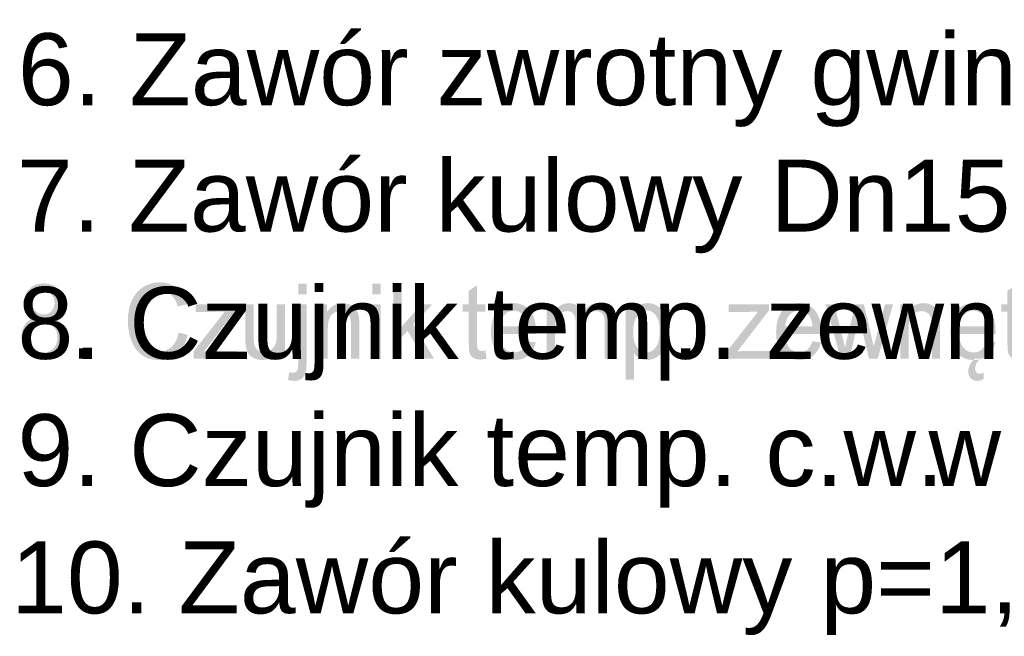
# Model space of a CAD drawing. Header units: millimetres. Extents: x -2603 to 1446, y -6775 to 6616.
# Tile 36 of 75: x -649 to -314, y -6130 to -5920. Entities that reach past the tile are written whole.
import ezdxf

# ---------------------------------------------------------------- set-up
doc = ezdxf.new("R2010")
doc.units = ezdxf.units.MM
doc.layers.get('0').update_dxf_attribs({"color": 252})

msp = doc.modelspace()

# ---------------------------------------------------------------- hatches: boundary and pattern name
h = msp.add_hatch(color=7)
h.paths.add_polyline_path([(-643.62, -6021.53), (-645.15, -6020.67), (-646.22, -6019.5), (-646.86, -6018.04), (-647.07, -6016.33), (-646.96, -6014.99), (-646.62, -6013.76), (-646.06, -6012.65), (-645.27, -6011.64), (-644.29, -6010.81), (-643.17, -6010.22), (-641.89, -6009.86), (-640.47, -6009.75), (-639.04, -6009.87), (-637.76, -6010.23), (-636.62, -6010.84), (-635.63, -6011.69), (-634.83, -6012.71), (-634.25, -6013.84), (-633.91, -6015.07), (-633.79, -6016.41), (-634, -6018.08), (-634.64, -6019.51), (-635.69, -6020.67), (-637.18, -6021.53), (-636.19, -6021.98), (-635.32, -6022.53), (-634.58, -6023.21), (-633.96, -6024), (-633.48, -6024.9), (-633.13, -6025.88), (-632.92, -6026.94), (-632.85, -6028.08), (-632.99, -6029.65), (-633.38, -6031.09), (-634.03, -6032.4), (-634.94, -6033.58), (-636.07, -6034.56), (-637.35, -6035.25), (-638.81, -6035.67), (-640.42, -6035.81), (-642.04, -6035.67), (-643.49, -6035.25), (-644.78, -6034.55), (-645.91, -6033.57), (-646.82, -6032.38), (-647.47, -6031.06), (-647.86, -6029.59), (-647.99, -6027.99), (-647.92, -6026.8), (-647.71, -6025.71), (-647.36, -6024.71), (-646.86, -6023.82), (-646.23, -6023.05), (-645.48, -6022.41), (-644.61, -6021.9)])
h.paths.add_polyline_path([(-644.19, -6016.22), (-644.12, -6017.09), (-643.92, -6017.87), (-643.6, -6018.57), (-643.13, -6019.18), (-642.57, -6019.69), (-641.93, -6020.04), (-641.21, -6020.26), (-640.41, -6020.33), (-639.63, -6020.26), (-638.93, -6020.05), (-638.29, -6019.69), (-637.73, -6019.19), (-636.95, -6017.92), (-636.69, -6016.4), (-636.96, -6014.81), (-637.77, -6013.5), (-638.34, -6012.98), (-638.97, -6012.62), (-639.68, -6012.4), (-640.44, -6012.32), (-641.21, -6012.39), (-641.92, -6012.61), (-642.55, -6012.97), (-643.12, -6013.47), (-643.92, -6014.74)])
h.paths.add_polyline_path([(-645.09, -6028.01), (-644.95, -6029.33), (-644.52, -6030.6), (-643.81, -6031.72), (-642.82, -6032.55), (-641.65, -6033.06), (-640.39, -6033.23), (-639.43, -6033.14), (-638.55, -6032.87), (-637.76, -6032.42), (-637.06, -6031.79), (-636.48, -6031.02), (-636.07, -6030.15), (-635.82, -6029.18), (-635.74, -6028.11), (-635.83, -6027.03), (-636.08, -6026.05), (-636.5, -6025.16), (-637.1, -6024.37), (-637.82, -6023.72), (-638.62, -6023.26), (-639.51, -6022.98), (-640.49, -6022.89), (-641.44, -6022.98), (-642.31, -6023.26), (-643.09, -6023.71), (-643.78, -6024.35), (-644.36, -6025.13), (-644.76, -6026), (-645.01, -6026.96)])
h = msp.add_hatch(color=7)
h.dxf.hatch_style = 2
h.paths.add_polyline_path([(-594.57, -6026.43), (-591.54, -6027.28), (-592.11, -6029.24), (-592.87, -6030.95), (-593.83, -6032.41), (-594.97, -6033.63), (-596.29, -6034.58), (-597.74, -6035.26), (-599.32, -6035.67), (-601.04, -6035.81), (-602.81, -6035.7), (-604.41, -6035.39), (-605.84, -6034.87), (-607.08, -6034.13), (-608.18, -6033.2), (-609.14, -6032.07), (-609.95, -6030.76), (-610.63, -6029.27), (-611.16, -6027.64), (-611.54, -6025.96), (-611.76, -6024.22), (-611.84, -6022.42), (-611.75, -6020.49), (-611.5, -6018.69), (-611.07, -6017.01), (-610.47, -6015.47), (-609.71, -6014.07), (-608.81, -6012.86), (-607.76, -6011.82), (-606.57, -6010.96), (-605.27, -6010.28), (-603.91, -6009.8), (-602.49, -6009.51), (-601, -6009.41), (-599.34, -6009.54), (-597.83, -6009.9), (-596.44, -6010.51), (-595.2, -6011.37), (-594.11, -6012.44), (-593.21, -6013.71), (-592.48, -6015.18), (-591.92, -6016.85), (-594.92, -6017.63), (-595.36, -6016.34), (-595.9, -6015.23), (-596.52, -6014.31), (-597.24, -6013.58), (-598.05, -6013.02), (-598.95, -6012.62), (-599.96, -6012.38), (-601.06, -6012.3), (-602.33, -6012.39), (-603.49, -6012.66), (-604.55, -6013.1), (-605.49, -6013.72), (-606.31, -6014.48), (-607, -6015.37), (-607.56, -6016.38), (-607.99, -6017.5), (-608.53, -6019.92), (-608.71, -6022.4), (-608.5, -6025.45), (-607.86, -6028.09), (-607.37, -6029.23), (-606.76, -6030.21), (-606.04, -6031.04), (-605.2, -6031.72), (-604.28, -6032.24), (-603.32, -6032.62), (-602.33, -6032.84), (-601.3, -6032.92), (-600.07, -6032.82), (-598.94, -6032.51), (-597.91, -6032), (-596.97, -6031.29), (-596.16, -6030.37), (-595.49, -6029.25), (-594.96, -6027.94)])
h = msp.add_hatch(color=7)
h.paths.add_polyline_path([(-554.01, -6013.49), (-554.01, -6009.85), (-551.2, -6009.85), (-551.2, -6013.49)])
h.paths.add_polyline_path([(-557.59, -6042.55), (-557.05, -6039.88), (-556.3, -6040.07), (-555.72, -6040.13), (-554.97, -6039.97), (-554.44, -6039.49), (-554.25, -6039.05), (-554.12, -6038.38), (-554.04, -6037.46), (-554.01, -6036.31), (-554.01, -6016.88), (-551.2, -6016.88), (-551.2, -6036.38), (-551.25, -6037.96), (-551.4, -6039.28), (-551.64, -6040.34), (-551.99, -6041.14), (-552.59, -6041.9), (-553.35, -6042.44), (-554.28, -6042.77), (-555.38, -6042.88), (-556.5, -6042.79)])
h = msp.add_hatch(color=7)
h.paths.add_polyline_path([(-528.9, -6013.45), (-528.9, -6009.85), (-526.08, -6009.85), (-526.08, -6013.45)])
h.paths.add_polyline_path([(-528.9, -6035.37), (-528.9, -6016.88), (-526.08, -6016.88), (-526.08, -6035.37)])
h = msp.add_hatch(color=7)
h.dxf.hatch_style = 2
h.paths.add_polyline_path([(-521.74, -6035.37), (-521.74, -6009.85), (-518.92, -6009.85), (-518.92, -6024.41), (-512.24, -6016.88), (-508.59, -6016.88), (-514.96, -6023.74), (-507.95, -6035.37), (-511.43, -6035.37), (-516.93, -6025.92), (-518.92, -6028.04), (-518.92, -6035.37)])
h = msp.add_hatch(color=7)
h.dxf.hatch_style = 2
h.paths.add_polyline_path([(-490.51, -6032.57), (-490.1, -6035.34), (-491.23, -6035.55), (-492.24, -6035.62), (-493.6, -6035.48), (-494.62, -6035.08), (-495.34, -6034.45), (-495.81, -6033.66), (-495.96, -6033.1), (-496.07, -6032.3), (-496.14, -6031.25), (-496.16, -6029.96), (-496.16, -6019.32), (-498.22, -6019.32), (-498.22, -6016.88), (-496.16, -6016.88), (-496.16, -6012.3), (-493.35, -6010.42), (-493.35, -6016.88), (-490.51, -6016.88), (-490.51, -6019.32), (-493.35, -6019.32), (-493.35, -6030.13), (-493.31, -6031.24), (-493.2, -6031.86), (-492.72, -6032.47), (-492.31, -6032.64), (-491.75, -6032.69), (-491.21, -6032.66)])
h = msp.add_hatch(color=7)
h.dxf.hatch_style = 2
h.paths.add_polyline_path([(-307.73, -6032.57), (-307.32, -6035.34), (-308.46, -6035.55), (-309.46, -6035.62), (-310.82, -6035.48), (-311.84, -6035.08), (-312.56, -6034.45), (-313.03, -6033.66), (-313.18, -6033.1), (-313.29, -6032.3), (-313.36, -6031.25), (-313.38, -6029.96), (-313.38, -6019.32), (-315.44, -6019.32), (-315.44, -6016.88), (-313.38, -6016.88), (-313.38, -6012.3), (-310.57, -6010.42), (-310.57, -6016.88), (-307.73, -6016.88), (-307.73, -6019.32), (-310.57, -6019.32), (-310.57, -6030.13), (-310.53, -6031.24), (-310.42, -6031.86), (-309.94, -6032.47), (-309.53, -6032.64), (-308.97, -6032.69), (-308.43, -6032.66)])
h = msp.add_hatch(color=7)
h.dxf.hatch_style = 2
h.paths.add_polyline_path([(-589.54, -6035.37), (-589.54, -6032.83), (-578.94, -6019.32), (-580.64, -6019.4), (-582.12, -6019.43), (-588.9, -6019.43), (-588.9, -6016.88), (-575.31, -6016.88), (-575.31, -6018.96), (-584.32, -6030.69), (-586.06, -6032.83), (-582.5, -6032.68), (-574.8, -6032.68), (-574.8, -6035.37)])
h = msp.add_hatch(color=7)
h.dxf.hatch_style = 2
h.paths.add_polyline_path([(-561.02, -6035.37), (-561.02, -6032.66), (-562.08, -6034.03), (-563.31, -6035.01), (-564.72, -6035.6), (-566.3, -6035.79), (-567.72, -6035.64), (-569.05, -6035.16), (-570.17, -6034.46), (-570.95, -6033.59), (-571.47, -6032.53), (-571.82, -6031.26), (-571.95, -6030.07), (-571.99, -6028.34), (-571.99, -6016.88), (-569.16, -6016.88), (-569.16, -6027.14), (-569.15, -6028.27), (-569.12, -6029.19), (-569.07, -6029.92), (-569, -6030.45), (-568.58, -6031.55), (-567.87, -6032.39), (-566.9, -6032.92), (-565.73, -6033.09), (-564.51, -6032.92), (-563.35, -6032.37), (-562.4, -6031.52), (-561.78, -6030.41), (-561.58, -6029.71), (-561.43, -6028.88), (-561.35, -6027.9), (-561.32, -6026.79), (-561.32, -6016.88), (-558.49, -6016.88), (-558.49, -6035.37)])
h = msp.add_hatch(color=7)
h.dxf.hatch_style = 2
h.paths.add_polyline_path([(-546.84, -6035.37), (-546.84, -6016.88), (-544.3, -6016.88), (-544.3, -6019.51), (-543.28, -6018.18), (-542.06, -6017.23), (-540.64, -6016.66), (-539.01, -6016.46), (-537.56, -6016.62), (-536.24, -6017.07), (-535.14, -6017.76), (-534.35, -6018.64), (-533.82, -6019.71), (-533.48, -6020.96), (-533.41, -6021.48), (-533.36, -6022.16), (-533.33, -6023), (-533.32, -6024), (-533.32, -6035.37), (-536.14, -6035.37), (-536.14, -6024.13), (-536.22, -6022.46), (-536.47, -6021.26), (-536.93, -6020.41), (-537.64, -6019.75), (-538.55, -6019.32), (-539.6, -6019.18), (-540.47, -6019.26), (-541.28, -6019.5), (-542.03, -6019.9), (-542.71, -6020.45), (-543.29, -6021.23), (-543.69, -6022.29), (-543.94, -6023.64), (-544.02, -6025.27), (-544.02, -6035.37)])
h = msp.add_hatch(color=7)
h.paths.add_polyline_path([(-476.31, -6029.42), (-473.4, -6029.82), (-473.82, -6031.16), (-474.39, -6032.34), (-475.1, -6033.36), (-475.95, -6034.23), (-476.95, -6034.91), (-478.08, -6035.4), (-479.33, -6035.69), (-480.72, -6035.79), (-482.45, -6035.64), (-484, -6035.17), (-485.35, -6034.39), (-486.51, -6033.3), (-487.45, -6031.92), (-488.11, -6030.29), (-488.51, -6028.41), (-488.65, -6026.28), (-488.51, -6024.08), (-488.11, -6022.14), (-487.43, -6020.46), (-486.49, -6019.04), (-485.32, -6017.92), (-484, -6017.11), (-482.52, -6016.63), (-480.88, -6016.46), (-479.28, -6016.62), (-477.84, -6017.1), (-476.56, -6017.89), (-475.42, -6018.99), (-474.5, -6020.38), (-473.84, -6022.03), (-473.44, -6023.94), (-473.31, -6026.09), (-473.32, -6026.93), (-485.74, -6026.93), (-485.58, -6028.37), (-485.27, -6029.62), (-484.81, -6030.7), (-484.19, -6031.6), (-483.44, -6032.31), (-482.62, -6032.81), (-481.7, -6033.12), (-480.7, -6033.22), (-479.27, -6032.99), (-478.06, -6032.31), (-477.07, -6031.14)])
h.paths.add_polyline_path([(-485.58, -6024.35), (-476.29, -6024.35), (-476.42, -6023.26), (-476.65, -6022.31), (-476.96, -6021.51), (-477.35, -6020.85), (-478.08, -6020.06), (-478.9, -6019.5), (-479.82, -6019.15), (-480.84, -6019.04), (-481.78, -6019.13), (-482.64, -6019.4), (-483.41, -6019.85), (-484.11, -6020.49), (-484.7, -6021.27), (-485.14, -6022.18), (-485.43, -6023.2)])
h = msp.add_hatch(color=7)
h.dxf.hatch_style = 2
h.paths.add_polyline_path([(-469.78, -6035.37), (-469.78, -6016.88), (-467.26, -6016.88), (-467.26, -6019.48), (-466.35, -6018.25), (-465.18, -6017.29), (-463.79, -6016.67), (-462.21, -6016.46), (-460.53, -6016.68), (-459.18, -6017.32), (-458.18, -6018.34), (-457.52, -6019.7), (-456.45, -6018.29), (-455.24, -6017.27), (-453.88, -6016.67), (-452.37, -6016.46), (-451.21, -6016.56), (-450.19, -6016.85), (-449.31, -6017.32), (-448.57, -6017.99), (-447.99, -6018.85), (-447.57, -6019.92), (-447.32, -6021.2), (-447.23, -6022.68), (-447.23, -6035.37), (-450.04, -6035.37), (-450.04, -6023.72), (-450.11, -6022.11), (-450.31, -6021.02), (-450.7, -6020.27), (-451.31, -6019.69), (-452.09, -6019.31), (-453, -6019.18), (-453.84, -6019.26), (-454.61, -6019.51), (-455.3, -6019.91), (-455.92, -6020.48), (-456.42, -6021.23), (-456.78, -6022.17), (-457, -6023.3), (-457.07, -6024.63), (-457.07, -6035.37), (-459.89, -6035.37), (-459.89, -6023.36), (-459.93, -6022.38), (-460.06, -6021.53), (-460.28, -6020.81), (-460.58, -6020.23), (-460.98, -6019.77), (-461.49, -6019.44), (-462.11, -6019.25), (-462.84, -6019.18), (-463.99, -6019.36), (-465.04, -6019.88), (-465.92, -6020.74), (-466.51, -6021.91), (-466.71, -6022.66), (-466.85, -6023.55), (-466.93, -6024.59), (-466.96, -6025.78), (-466.96, -6035.37)])
h = msp.add_hatch(color=7)
h.paths.add_polyline_path([(-442.92, -6042.46), (-442.92, -6016.88), (-440.35, -6016.88), (-440.35, -6019.29), (-439.39, -6018.05), (-438.3, -6017.17), (-437.04, -6016.64), (-435.53, -6016.46), (-434.5, -6016.54), (-433.53, -6016.77), (-432.62, -6017.15), (-431.77, -6017.68), (-431, -6018.36), (-430.34, -6019.15), (-429.77, -6020.08), (-429.31, -6021.12), (-428.68, -6023.45), (-428.48, -6025.99), (-428.71, -6028.69), (-429.39, -6031.1), (-429.9, -6032.17), (-430.52, -6033.11), (-431.24, -6033.91), (-432.06, -6034.58), (-432.94, -6035.11), (-433.85, -6035.49), (-434.78, -6035.72), (-435.73, -6035.79), (-437.07, -6035.63), (-438.27, -6035.13), (-439.29, -6034.38), (-440.11, -6033.46), (-440.11, -6042.46)])
h.paths.add_polyline_path([(-440.37, -6026.23), (-440.29, -6027.9), (-440.05, -6029.34), (-439.64, -6030.54), (-439.07, -6031.51), (-438.39, -6032.26), (-437.63, -6032.79), (-436.81, -6033.11), (-435.92, -6033.22), (-435.01, -6033.11), (-434.18, -6032.78), (-433.41, -6032.22), (-432.7, -6031.45), (-432.12, -6030.44), (-431.7, -6029.2), (-431.45, -6027.71), (-431.36, -6025.97), (-431.44, -6024.32), (-431.69, -6022.88), (-432.1, -6021.67), (-432.67, -6020.68), (-433.36, -6019.91), (-434.11, -6019.36), (-434.92, -6019.03), (-435.79, -6018.92), (-436.67, -6019.04), (-437.49, -6019.39), (-438.26, -6019.97), (-438.98, -6020.79), (-439.59, -6021.83), (-440.02, -6023.09), (-440.28, -6024.55)])
h = msp.add_hatch(color=7)
h.dxf.hatch_style = 2
h.paths.add_polyline_path([(-408.56, -6035.37), (-408.56, -6032.83), (-397.97, -6019.32), (-399.67, -6019.4), (-401.15, -6019.43), (-407.93, -6019.43), (-407.93, -6016.88), (-394.33, -6016.88), (-394.33, -6018.96), (-403.34, -6030.69), (-405.08, -6032.83), (-401.53, -6032.68), (-393.83, -6032.68), (-393.83, -6035.37)])
h = msp.add_hatch(color=7)
h.paths.add_polyline_path([(-379.56, -6029.42), (-376.65, -6029.82), (-377.06, -6031.16), (-377.63, -6032.34), (-378.34, -6033.36), (-379.2, -6034.23), (-380.19, -6034.91), (-381.32, -6035.4), (-382.58, -6035.69), (-383.96, -6035.79), (-385.7, -6035.64), (-387.24, -6035.17), (-388.59, -6034.39), (-389.75, -6033.3), (-390.69, -6031.92), (-391.35, -6030.29), (-391.76, -6028.41), (-391.89, -6026.28), (-391.75, -6024.08), (-391.35, -6022.14), (-390.67, -6020.46), (-389.73, -6019.04), (-388.57, -6017.92), (-387.24, -6017.11), (-385.76, -6016.63), (-384.12, -6016.46), (-382.53, -6016.62), (-381.09, -6017.1), (-379.8, -6017.89), (-378.66, -6018.99), (-377.74, -6020.38), (-377.08, -6022.03), (-376.68, -6023.94), (-376.55, -6026.09), (-376.57, -6026.93), (-388.98, -6026.93), (-388.82, -6028.37), (-388.51, -6029.62), (-388.05, -6030.7), (-387.43, -6031.6), (-386.69, -6032.31), (-385.86, -6032.81), (-384.95, -6033.12), (-383.95, -6033.22), (-382.51, -6032.99), (-381.3, -6032.31), (-380.32, -6031.14)])
h.paths.add_polyline_path([(-388.82, -6024.35), (-379.53, -6024.35), (-379.66, -6023.26), (-379.89, -6022.31), (-380.2, -6021.51), (-380.6, -6020.85), (-381.32, -6020.06), (-382.14, -6019.5), (-383.06, -6019.15), (-384.08, -6019.04), (-385.02, -6019.13), (-385.88, -6019.4), (-386.66, -6019.85), (-387.36, -6020.49), (-387.94, -6021.27), (-388.38, -6022.18), (-388.68, -6023.2)])
h = msp.add_hatch(color=7)
h.dxf.hatch_style = 2
h.paths.add_polyline_path([(-369.95, -6035.37), (-375.05, -6016.88), (-372.13, -6016.88), (-369.48, -6027.56), (-368.5, -6031.52), (-368.42, -6031.18), (-368.25, -6030.43), (-367.99, -6029.27), (-367.63, -6027.71), (-364.99, -6016.88), (-362.09, -6016.88), (-359.59, -6027.61), (-358.76, -6031.14), (-357.81, -6027.57), (-354.96, -6016.88), (-352.21, -6016.88), (-357.42, -6035.37), (-360.34, -6035.37), (-363, -6024.3), (-363.64, -6021.15), (-367.01, -6035.37)])
h = msp.add_hatch(color=7)
h.dxf.hatch_style = 2
h.paths.add_polyline_path([(-349.75, -6035.37), (-349.75, -6016.88), (-347.21, -6016.88), (-347.21, -6019.51), (-346.19, -6018.18), (-344.97, -6017.23), (-343.54, -6016.66), (-341.91, -6016.46), (-340.47, -6016.62), (-339.15, -6017.07), (-338.05, -6017.76), (-337.26, -6018.64), (-336.73, -6019.71), (-336.38, -6020.96), (-336.31, -6021.48), (-336.26, -6022.16), (-336.23, -6023), (-336.22, -6024), (-336.22, -6035.37), (-339.04, -6035.37), (-339.04, -6024.13), (-339.13, -6022.46), (-339.37, -6021.26), (-339.83, -6020.41), (-340.54, -6019.75), (-341.45, -6019.32), (-342.51, -6019.18), (-343.38, -6019.26), (-344.19, -6019.5), (-344.93, -6019.9), (-345.62, -6020.45), (-346.19, -6021.23), (-346.6, -6022.29), (-346.84, -6023.64), (-346.93, -6025.27), (-346.93, -6035.37)])
h = msp.add_hatch(color=7)
h.paths.add_polyline_path([(-320.42, -6029.42), (-317.51, -6029.82), (-317.93, -6031.16), (-318.5, -6032.34), (-319.21, -6033.36), (-320.06, -6034.23), (-321.06, -6034.91), (-322.19, -6035.4), (-323.45, -6035.69), (-324.83, -6035.79), (-326.56, -6035.64), (-328.11, -6035.17), (-329.46, -6034.39), (-330.62, -6033.3), (-331.56, -6031.92), (-332.22, -6030.29), (-332.62, -6028.41), (-332.76, -6026.28), (-332.62, -6024.08), (-332.22, -6022.14), (-331.54, -6020.46), (-330.6, -6019.04), (-329.43, -6017.92), (-328.11, -6017.11), (-326.63, -6016.63), (-324.99, -6016.46), (-323.39, -6016.62), (-321.95, -6017.1), (-320.67, -6017.89), (-319.53, -6018.99), (-318.61, -6020.38), (-317.95, -6022.03), (-317.55, -6023.94), (-317.42, -6026.09), (-317.43, -6026.93), (-329.85, -6026.93), (-329.69, -6028.37), (-329.38, -6029.62), (-328.92, -6030.7), (-328.3, -6031.6), (-327.56, -6032.31), (-326.73, -6032.81), (-325.81, -6033.12), (-324.81, -6033.22), (-323.38, -6032.99), (-322.17, -6032.31), (-321.18, -6031.14)])
h.paths.add_polyline_path([(-329.69, -6024.35), (-320.4, -6024.35), (-320.53, -6023.26), (-320.76, -6022.31), (-321.07, -6021.51), (-321.46, -6020.85), (-322.19, -6020.06), (-323.01, -6019.5), (-323.93, -6019.15), (-324.95, -6019.04), (-325.89, -6019.13), (-326.75, -6019.4), (-327.53, -6019.85), (-328.22, -6020.49), (-328.81, -6021.27), (-329.25, -6022.18), (-329.54, -6023.2)])
h.paths.add_polyline_path([(-322.49, -6035.37), (-323.29, -6036.05), (-323.88, -6036.88), (-324.26, -6037.78), (-324.38, -6038.7), (-324.29, -6039.37), (-324.02, -6039.93), (-323.55, -6040.31), (-322.84, -6040.44), (-322.1, -6040.32), (-321.41, -6040.02), (-321.41, -6042.25), (-322.52, -6042.71), (-323.55, -6042.86), (-324.3, -6042.8), (-324.94, -6042.61), (-325.94, -6041.91), (-326.53, -6040.89), (-326.73, -6039.65), (-326.59, -6038.54), (-326.16, -6037.42), (-325.48, -6036.34), (-324.57, -6035.37)])
h = msp.add_hatch(color=7)
h.dxf.hatch_style = 2
h.paths.add_polyline_path([(-628.45, -6035.37), (-628.45, -6031.8), (-625.24, -6031.8), (-625.24, -6035.37)])
h = msp.add_hatch(color=7)
h.dxf.hatch_style = 2
h.paths.add_polyline_path([(-424.2, -6035.37), (-424.2, -6031.8), (-420.99, -6031.8), (-420.99, -6035.37)])

# ---------------------------------------------------------------- texts
at = {"color": 7, "char_height": 24.3965, "attachment_point": 1}
for s, insert in [('{\\fArial|b0|i0|c0;6. Zawór zwrotny gwintowany Dn20mm}', (-649.18, -5924.89)), ('{\\fArial|b0|i0|c0;7. Zawór kulowy Dn15mm }', (-649.5, -5967.78)), ('{\\fArial|b0|i0|c0;8. Czujnik temp. zewn}', (-649.29, -6010.98)), ('{\\fArial|b0|i0|c0;9. Czujnik temp. c.w.}', (-649.32, -6054.17)), ('{\\fArial|b0|i0|c0;w wymienniku}', (-340.18, -6054.17)), ('{\\fArial|b0|i0|c0;10. Zawór kulowy p=1,0MPa t=120°C Dn20mm }', (-651.49, -6097.37))]:
    msp.add_mtext(s, dxfattribs=dict(at, insert=insert))

doc.saveas('drawing.dxf')
